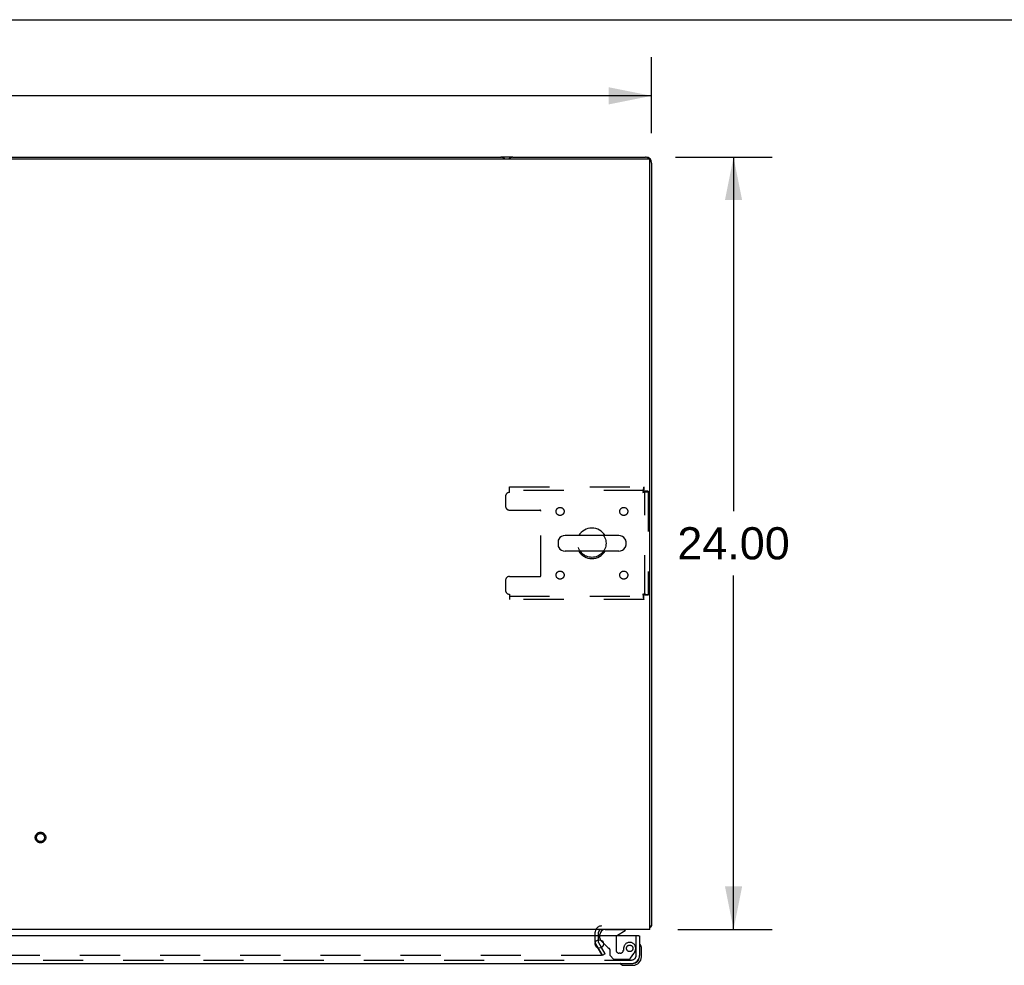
# Model space of a CAD drawing. Header units: inches. Extents: x 0 to 227, y 0 to 147.
# Tile 21 of 27: x 78 to 108, y 117 to 147. Entities that reach past the tile are written whole.
import ezdxf

# ---------------------------------------------------------------- set-up
doc = ezdxf.new("R2010")
doc.units = ezdxf.units.IN
doc.header["$LTSCALE"] = 12.466667
doc.header["$MEASUREMENT"] = 0
doc.linetypes.add('HIDDEN', pattern=[0.2, 0.1, -0.1])
doc.layers.get('0').update_dxf_attribs({"linetype": 'CONTINUOUS'})
for name, color, linetype in [('DEFAULT_2', 8, 'HIDDEN'), ('DIMENSIONS', 7, 'CONTINUOUS'), ('MASTER_DOOR_ASSEMBLY', 7, 'CONTINUOUS')]:
    doc.layers.add(name, color=color, linetype=linetype)
doc.styles.get("Standard").update_dxf_attribs({"font": 'arial.ttf'})
doc.dimstyles.new('DIMSTYLE_1', dxfattribs={"dimtxt": 1, "dimasz": 1.333333, "dimexe": 0.09, "dimexo": 0.07, "dimgap": 0.0375, "dimtad": 0, "dimtih": 1, "dimtoh": 1, "dimzin": 4, "dimdsep": 46, "dimtxsty": 'Standard', "dimblk": '_FILLED', "dimblk1": '_FILLED', "dimblk2": '_FILLED', "dimcen": 0.09, "dimadec": 3, "dimazin": 1, "dimtfac": 1, "dimtdec": 3, "dimtofl": 0, "dimtmove": 0, "dimatfit": 3, "dimldrblk": '_FILLED', "dimfxl": 0, "dimtolj": 1, "dimtzin": 4, "dimarcsym": 0})

# ---------------------------------------------------------------- blocks, each defined once
blk = doc.blocks.new('_FILLED')
at = {"color": 0, "linetype": 'ByBlock'}
blk.add_solid([(0, 0), (-1, 0.2), (-1, -0.2)], dxfattribs=at)
blk = doc.blocks.new('*D3')
at = {"layer": 'DIMENSIONS', "color": 2, "linetype": 'Continuous'}
for p, q in [((49.383, 143.136), (49.383, 145.5)), ((97.383, 143.136), (97.383, 145.5)), ((49.383, 144.3), (71.136, 144.3)), ((97.383, 144.3), (75.63, 144.3))]:
    blk.add_line(p, q, dxfattribs=at)
at = {"layer": 'DIMENSIONS', "color": 2, "linetype": 'Continuous', "xscale": 1.3333333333, "yscale": 1.3333333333, "zscale": 1.3333333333, "rotation": 180}
blk.add_blockref('_FILLED', (49.383, 144.3), dxfattribs=at)
at = {"layer": 'DIMENSIONS', "color": 2, "linetype": 'Continuous', "xscale": 1.3333333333, "yscale": 1.3333333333, "zscale": 1.3333333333}
blk.add_blockref('_FILLED', (97.383, 144.3), dxfattribs=at)
at = {"layer": 'DIMENSIONS', "color": 2, "linetype": 'Continuous', "insert": (73.383, 144.8), "char_height": 1, "width": 3.49442, "attachment_point": 2, "line_spacing_factor": 0.9}
blk.add_mtext('48.00', dxfattribs=at)
blk = doc.blocks.new('*D4')
at = {"layer": 'DIMENSIONS', "color": 2, "linetype": 'Continuous'}
for p, q in [((98.127, 142.391), (101.132, 142.391)), ((99.932, 142.391), (99.932, 131.391)), ((99.932, 118.391), (99.932, 129.391)), ((98.204, 118.391), (101.132, 118.391))]:
    blk.add_line(p, q, dxfattribs=at)
at = {"layer": 'DIMENSIONS', "color": 2, "linetype": 'Continuous', "xscale": 1.3333333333, "yscale": 1.3333333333, "zscale": 1.3333333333}
for p, rotation in [((99.932, 142.391), 90), ((99.932, 118.391), 270)]:
    blk.add_blockref('_FILLED', p, dxfattribs=dict(at, rotation=rotation))
at = {"layer": 'DIMENSIONS', "color": 2, "linetype": 'Continuous', "insert": (99.932, 130.891), "char_height": 1, "width": 3.49442, "attachment_point": 2, "line_spacing_factor": 0.9}
blk.add_mtext('24.00', dxfattribs=at)

msp = doc.modelspace()

# ---------------------------------------------------------------- linework, layer by layer
at = {"color": 7, "linetype": 'Continuous'}
for p, q in [((0, 146.667), (226.667, 146.667)), ((49.495, 142.339), (97.271, 142.339)), ((97.334, 142.342), (97.328, 142.336)), ((97.331, 118.391), (97.331, 142.279)), ((94.475, 130.455), (94.475, 130.327)), ((96.361, 130.633), (94.698, 130.633)), ((96.583, 130.455), (96.583, 130.327)), ((96.361, 130.15), (94.698, 130.15)), ((97.331, 118.495), (97.383, 118.495)), ((97.331, 118.391), (49.435, 118.391)), ((97.342, 118.463), (97.331, 118.472)), ((97.334, 118.44), (97.331, 118.443))]:
    msp.add_line(p, q, dxfattribs=at)
at = {"color": 3, "linetype": 'Continuous'}
for p, q in [((54.072, 142.391), (92.694, 142.391)), ((93.072, 142.391), (92.694, 142.391)), ((93.072, 142.391), (97.194, 142.391)), ((97.217, 142.391), (97.194, 142.391)), ((97.217, 142.391), (97.213, 142.39)), ((97.382, 142.221), (97.383, 142.225)), ((97.383, 142.202), (97.383, 118.495)), ((95.737, 118.187), (95.737, 118.306)), ((97.361, 118.476), (97.366, 118.478)), ((95.737, 117.987), (95.737, 118.068)), ((95.826, 117.823), (95.741, 117.97))]:
    msp.add_line(p, q, dxfattribs=at)
for points in [[(97.366, 118.478), (97.367, 118.479), (97.369, 118.48), (97.37, 118.48), (97.371, 118.481), (97.372, 118.482), (97.374, 118.483), (97.375, 118.483), (97.375, 118.484), (97.376, 118.484), (97.377, 118.485), (97.378, 118.486), (97.378, 118.486), (97.379, 118.487), (97.38, 118.487), (97.38, 118.488), (97.38, 118.488), (97.381, 118.489), (97.381, 118.489), (97.382, 118.49), (97.382, 118.49), (97.382, 118.491), (97.382, 118.491), (97.382, 118.492), (97.383, 118.492), (97.383, 118.493), (97.383, 118.493), (97.383, 118.494), (97.383, 118.494), (97.383, 118.495), (97.383, 118.495)], [(97.342, 118.463), (97.343, 118.464), (97.343, 118.464), (97.344, 118.465), (97.345, 118.466), (97.346, 118.466), (97.346, 118.467), (97.347, 118.468), (97.348, 118.468), (97.349, 118.469), (97.35, 118.47), (97.352, 118.471), (97.353, 118.472), (97.354, 118.472), (97.356, 118.473), (97.357, 118.474), (97.359, 118.475), (97.361, 118.476)]]:
    msp.add_lwpolyline(points, dxfattribs=at)
for centre, radius, start, end in [((92.694, 142.202), 0.189, 46.487, 90), ((93.072, 142.202), 0.189, 90, 133.5398), ((97.194, 142.202), 0.189, 0, 90), ((97.217, 142.225), 0.167, 0, 90), ((95.822, 118.306), 0.085, 90, 180), ((97.217, 118.558), 0.167, 313.5192, 329.9965), ((97.194, 118.58), 0.189, 316.4611, 321.7194), ((95.77, 117.987), 0.033, 180, 210)]:
    msp.add_arc(centre, radius, start, end, dxfattribs=at)
at = {"color": 7, "linetype": 'Continuous'}
for centre, radius, start, end in [((97.271, 142.279), 0.06, 0, 90), ((95.529, 130.391), 0.475, 30.5571, 149.4429), ((94.6, 130.455), 0.125, 146.8152, 180), ((94.698, 130.391), 0.241, 90, 146.8152), ((96.361, 130.391), 0.241, 33.1848, 90), ((96.458, 130.455), 0.125, 0, 33.1848), ((94.6, 130.327), 0.125, 180, 213.1848), ((94.698, 130.391), 0.241, 213.1848, 270), ((95.529, 130.391), 0.475, 210.5571, 329.4429), ((96.361, 130.391), 0.241, 270, 326.8152), ((96.458, 130.327), 0.125, 326.8152, 360)]:
    msp.add_arc(centre, radius, start, end, dxfattribs=at)
at = {"layer": 'DEFAULT_2', "color": 8, "linetype": 'HIDDEN'}
for p, q in [((92.967, 132.141), (97.145, 132.141)), ((92.967, 131.974), (92.967, 132.141)), ((97.145, 132.037), (92.967, 132.037)), ((97.145, 132.141), (97.145, 132.037)), ((97.279, 132.007), (97.175, 132.007)), ((97.175, 128.775), (97.175, 132.007)), ((97.279, 132.007), (97.279, 128.775)), ((92.842, 131.849), (92.842, 131.547)), ((92.967, 131.422), (93.912, 131.422)), ((93.942, 129.39), (93.942, 131.392)), ((92.842, 129.235), (92.842, 128.933)), ((92.967, 129.36), (93.912, 129.36)), ((92.967, 128.808), (92.967, 128.641)), ((92.967, 128.745), (97.145, 128.745)), ((97.145, 128.641), (92.967, 128.641)), ((97.145, 128.641), (97.145, 128.745)), ((97.279, 128.775), (97.175, 128.775)), ((95.633, 117.987), (95.633, 118.306)), ((95.737, 118.068), (95.737, 118.187)), ((95.651, 117.918), (95.833, 117.604)), ((95.848, 117.579), (95.651, 117.918)), ((95.815, 117.579), (50.951, 117.579)), ((95.938, 117.631), (95.826, 117.823)), ((95.938, 117.631), (95.848, 117.579))]:
    msp.add_line(p, q, dxfattribs=at)
for points in [[(97.145, 132.141), (97.143, 132.14), (97.14, 132.137), (97.138, 132.132), (97.136, 132.125), (97.133, 132.116), (97.131, 132.105), (97.129, 132.092), (97.126, 132.078), (97.124, 132.063), (97.121, 132.047), (97.119, 132.029), (97.117, 132.011), (97.114, 131.993), (97.112, 131.974)], [(97.145, 132.037), (97.143, 132.037), (97.14, 132.036), (97.138, 132.034), (97.136, 132.031), (97.133, 132.028), (97.131, 132.023), (97.129, 132.019), (97.126, 132.013), (97.124, 132.008), (97.121, 132.002), (97.119, 131.995), (97.117, 131.988), (97.114, 131.981), (97.112, 131.974)], [(97.112, 131.974), (97.131, 131.977), (97.149, 131.979), (97.167, 131.981), (97.185, 131.984), (97.201, 131.986), (97.216, 131.988), (97.23, 131.991), (97.243, 131.993), (97.253, 131.995), (97.263, 131.998), (97.27, 132), (97.275, 132.003), (97.278, 132.005), (97.279, 132.007)], [(97.112, 131.974), (97.119, 131.977), (97.126, 131.979), (97.133, 131.981), (97.139, 131.984), (97.146, 131.986), (97.151, 131.988), (97.157, 131.991), (97.161, 131.993), (97.165, 131.995), (97.169, 131.998), (97.172, 132), (97.173, 132.003), (97.175, 132.005), (97.175, 132.007)], [(97.279, 128.775), (97.278, 128.778), (97.275, 128.78), (97.27, 128.782), (97.263, 128.785), (97.253, 128.787), (97.243, 128.789), (97.23, 128.792), (97.216, 128.794), (97.201, 128.796), (97.185, 128.799), (97.167, 128.801), (97.149, 128.804), (97.131, 128.806), (97.112, 128.808)], [(97.112, 128.808), (97.114, 128.801), (97.117, 128.794), (97.119, 128.787), (97.121, 128.781), (97.124, 128.775), (97.126, 128.769), (97.129, 128.764), (97.131, 128.759), (97.133, 128.755), (97.136, 128.751), (97.138, 128.749), (97.14, 128.747), (97.143, 128.746), (97.145, 128.745)], [(97.175, 128.775), (97.175, 128.778), (97.173, 128.78), (97.172, 128.782), (97.169, 128.785), (97.165, 128.787), (97.161, 128.789), (97.157, 128.792), (97.151, 128.794), (97.146, 128.796), (97.139, 128.799), (97.133, 128.801), (97.126, 128.804), (97.119, 128.806), (97.112, 128.808)], [(97.112, 128.808), (97.114, 128.79), (97.117, 128.771), (97.119, 128.753), (97.121, 128.736), (97.124, 128.719), (97.126, 128.704), (97.129, 128.69), (97.131, 128.678), (97.133, 128.667), (97.136, 128.658), (97.138, 128.651), (97.14, 128.645), (97.143, 128.642), (97.145, 128.641)], [(95.835, 117.596), (95.835, 117.595), (95.835, 117.593), (95.835, 117.592), (95.834, 117.59), (95.833, 117.588), (95.833, 117.587), (95.831, 117.585), (95.83, 117.584), (95.829, 117.583), (95.827, 117.582), (95.825, 117.581), (95.823, 117.58), (95.822, 117.579), (95.82, 117.579), (95.818, 117.579), (95.815, 117.579)], [(95.833, 117.604), (95.834, 117.602), (95.835, 117.6), (95.835, 117.599), (95.835, 117.597), (95.835, 117.596)]]:
    msp.add_lwpolyline(points, dxfattribs=at)
for centre, radius in [((94.539, 131.381), 0.125), ((96.519, 131.381), 0.125), ((95.529, 130.391), 0.438), ((94.539, 129.402), 0.125), ((96.519, 129.402), 0.125), ((78.383, 121.245), 0.164), ((78.383, 121.245), 0.124)]:
    msp.add_circle(centre, radius, dxfattribs=at)
for centre, radius, start, end in [((92.967, 131.849), 0.125, 90, 180), ((92.967, 131.547), 0.125, 180, 270), ((93.912, 131.392), 0.03, 0, 90), ((92.967, 129.235), 0.125, 90, 180), ((93.912, 129.39), 0.03, 270, 360), ((92.967, 128.933), 0.125, 180, 270), ((95.822, 118.306), 0.189, 90, 180), ((95.77, 117.987), 0.137, 180, 210)]:
    msp.add_arc(centre, radius, start, end, dxfattribs=at)
at = {"layer": 'MASTER_DOOR_ASSEMBLY', "color": 3, "linetype": 'Continuous'}
for p, q in [((96.988, 118.187), (73.539, 118.187)), ((97.008, 118.187), (97.008, 117.58)), ((73.477, 117.333), (96.762, 117.333))]:
    msp.add_line(p, q, dxfattribs=at)
at = {"layer": 'MASTER_DOOR_ASSEMBLY', "color": 7, "linetype": 'Continuous'}
for p, q in [((95.779, 118.187), (95.779, 118.234)), ((96.328, 118.214), (96.566, 118.352)), ((96.566, 118.391), (96.566, 118.352)), ((96.988, 118.187), (97.008, 118.187)), ((95.889, 117.96), (95.808, 118.041)), ((97.008, 117.536), (97.008, 117.58)), ((97.068, 117.793), (97.065, 117.83)), ((97.068, 117.536), (97.068, 117.793)), ((96.511, 117.276), (96.549, 117.273)), ((96.549, 117.273), (96.805, 117.273)), ((96.762, 117.333), (96.805, 117.333))]:
    msp.add_line(p, q, dxfattribs=at)
at = {"layer": 'MASTER_DOOR_ASSEMBLY', "color": 8, "linetype": 'HIDDEN'}
for p, q in [((95.779, 118.112), (95.779, 118.187)), ((95.936, 118.391), (96.566, 118.391)), ((96.904, 117.58), (96.904, 118.187)), ((96.028, 117.822), (95.889, 117.96)), ((96.278, 118.128), (96.278, 117.748)), ((96.086, 117.763), (96.086, 117.584)), ((96.086, 117.584), (96.212, 117.458)), ((96.409, 117.65), (96.376, 117.65)), ((96.507, 117.748), (96.507, 117.737)), ((96.728, 117.492), (96.829, 117.636)), ((73.477, 117.437), (96.762, 117.437)), ((96.663, 117.458), (96.212, 117.458))]:
    msp.add_line(p, q, dxfattribs=at)
at = {"layer": 'MASTER_DOOR_ASSEMBLY', "color": 3, "linetype": 'Continuous'}
msp.add_circle((95.758, 117.937), 0.133, dxfattribs=at)
at = {"layer": 'MASTER_DOOR_ASSEMBLY', "color": 8, "linetype": 'HIDDEN'}
msp.add_circle((96.704, 117.8), 0.101, dxfattribs=at)
at = {"layer": 'MASTER_DOOR_ASSEMBLY', "color": 7, "linetype": 'Continuous'}
for centre, radius, start, end in [((95.936, 118.234), 0.157, 90, 180), ((96.378, 118.128), 0.1, 120.092, 143.4532), ((95.879, 118.112), 0.1, 207.0268, 225), ((97.023, 117.913), 0.015, 96.3796, 180), ((97.02, 117.913), 0.015, 30.8899, 83.6204), ((96.818, 117.793), 0.25, 0, 30.8899), ((96.428, 117.318), 0.015, 90, 173.6204), ((96.428, 117.322), 0.015, 186.3796, 239.1101), ((96.549, 117.523), 0.25, 239.1101, 270), ((96.805, 117.536), 0.263, 270, 360), ((96.805, 117.536), 0.203, 270, 360)]:
    msp.add_arc(centre, radius, start, end, dxfattribs=at)
at = {"layer": 'MASTER_DOOR_ASSEMBLY', "color": 8, "linetype": 'HIDDEN'}
for centre, radius, start, end in [((96.378, 118.128), 0.1, 143.4532, 180), ((95.879, 118.112), 0.1, 180, 207.0268), ((96.704, 117.8), 0.187, 343.1561, 162.1518), ((96.098, 117.892), 0.1, 225, 248.3904), ((96.047, 117.763), 0.039, 0, 68.3904), ((96.376, 117.748), 0.098, 180, 270), ((96.409, 117.748), 0.098, 270, 360), ((96.9, 117.737), 0.393, 162.0702, 178.3401), ((96.762, 117.58), 0.142, 270, 360), ((96.514, 117.858), 0.386, 324.9, 343.1561), ((96.663, 117.537), 0.079, 270, 324.9)]:
    msp.add_arc(centre, radius, start, end, dxfattribs=at)
at = {"layer": 'MASTER_DOOR_ASSEMBLY', "color": 3, "linetype": 'Continuous'}
msp.add_arc((96.762, 117.58), 0.246, 270, 360, dxfattribs=at)

# ---------------------------------------------------------------- dimensions: what is measured, and where the dimension line sits
at = {"layer": 'DIMENSIONS', "color": 2, "linetype": 'Continuous'}
dim = msp.add_linear_dim(base=(97.383, 144.3), p1=(49.383, 145.57), p2=(97.383, 145.57), dimstyle='DIMSTYLE_1', dxfattribs=at)
dim.commit()
dim.dimension.update_dxf_attribs({"geometry": '*D3', "text_midpoint": (73.357, 144.295), "dimtype": 160})
dim = msp.add_linear_dim(base=(99.932, 118.391), p1=(98.057, 142.391), p2=(98.134, 118.391), angle=270, dimstyle='DIMSTYLE_1', dxfattribs=at)
dim.commit()
dim.dimension.update_dxf_attribs({"geometry": '*D4', "text_midpoint": (99.919, 130.386), "dimtype": 160})

doc.saveas('drawing.dxf')
